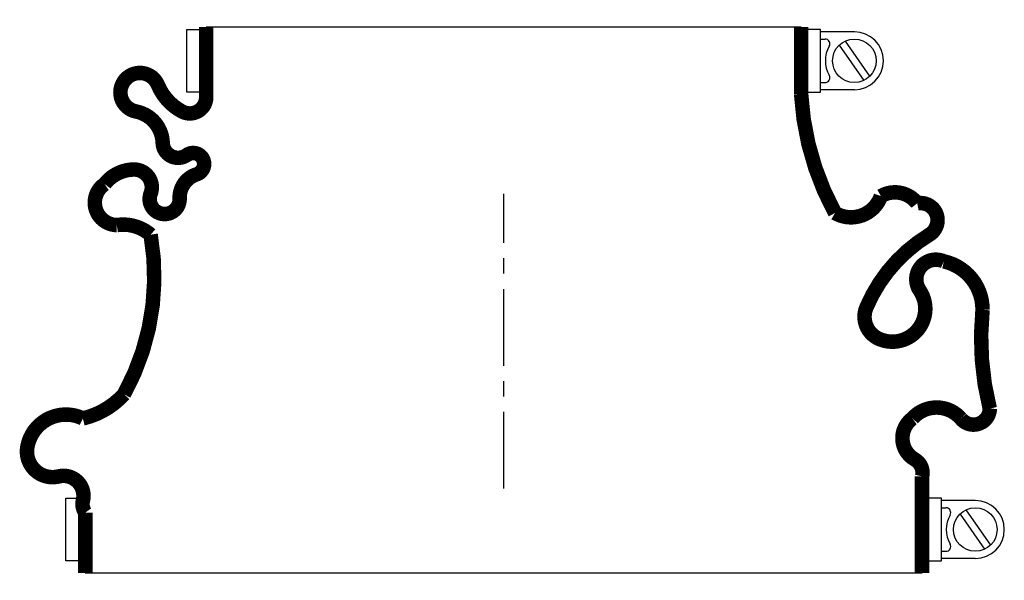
# Model space of a CAD drawing. Header units: millimetres. Extents: x -100 to 104, y -19 to 97.
import ezdxf

# ---------------------------------------------------------------- set-up
doc = ezdxf.new("R2010")
doc.units = ezdxf.units.MM
doc.header["$LTSCALE"] = 0.5
doc.header["$MEASUREMENT"] = 0
doc.linetypes.add('CENTER', pattern=[50.8, 31.75, -6.35, 6.35, -6.35])
doc.layers.get('0').update_dxf_attribs({"linetype": 'CONTINUOUS'})
doc.layers.add('Center', color=1, linetype='CENTER')

msp = doc.modelspace()

# ---------------------------------------------------------------- linework, layer by layer
for p, q in [((-65.5, 82), (-65.5, 95)), ((-65.5, 95), (-63, 95)), ((-61.5, 95.5), (61.5, 95.5)), ((65.5, 95), (63, 95)), ((65.5, 82), (65.5, 95)), ((72.5, 94.5), (65.5, 94.5)), ((65.5, 93), (66.44, 93)), ((69.34, 91.7), (74.43, 84.44)), ((70.57, 92.56), (75.66, 85.3)), ((65.5, 84), (66.44, 84)), ((-63, 82), (-65.5, 82)), ((63, 82), (65.5, 82)), ((72.5, 82.5), (65.5, 82.5)), ((-90.5, -15), (-90.5, -2)), ((-90.5, -2), (-88, -2)), ((90.5, -2), (88, -2)), ((90.5, -15), (90.5, -2)), ((97.5, -2.5), (90.5, -2.5)), ((90.5, -4), (91.44, -4)), ((94.34, -5.3), (99.43, -12.56)), ((95.57, -4.44), (100.66, -11.7)), ((90.5, -13), (91.44, -13)), ((-88, -15), (-90.5, -15)), ((88, -15), (90.5, -15)), ((97.5, -14.5), (90.5, -14.5)), ((86.5, -17.5), (-86.5, -17.5))]:
    msp.add_line(p, q)
at = {"const_width": 3, "flags": 128}
for points in [[(-61.5, 95.5), (-61.5, 81, -0.56619), (-66.5, 78, -0.173214), (-71.5, 83.5, 1.667268), (-76, 78, -0.349852), (-70.5, 71.5, 0.598056), (-65.5, 69, -1.163294), (-63.5, 65, 0.335337), (-67, 60, -1.224957), (-73, 61, 0.531721), (-76.5, 66, 0.226938), (-82.5, 63, 0.730034), (-80, 54.5, -0.219784), (-73, 52.5, -0.171297), (-78.5, 19.5, -0.152372), (-87, 14.5, 0.500401), (-98.5, 8.5, 0.538118), (-92, 2.5, -0.564179), (-87, -2.5, 0.223265), (-86.5, -5), (-86.5, -17.5)], [(61.5, 95.5), (61.5, 81.5, 0.110976), (68.5, 57, 0.471448), (78, 60.5, -0.377105), (85.5, 59, -0.835937), (88, 52.5, 0.15691), (75, 37.5, 0.405212), (77.5, 31, 0.760159), (86, 41, -0.75249), (91, 47, -0.352045), (99, 37, 0.086871), (100.5, 16.5, -0.704922), (94.5, 14.5, 0.450364), (84.5, 14.5, 0.542617), (85, 6, -0.335934), (86.5, 2.5), (86.5, -17.5)]]:
    msp.add_lwpolyline(points, format="xyb", dxfattribs=at)
for centre in [(72.5, 88.5), (97.5, -8.5)]:
    msp.add_circle(centre, 4.5)
for centre, radius, start, end in [((72.5, 88.5), 6, 270, 90), ((66.44, 92), 1, 330, 90), ((72.5, 88.5), 6, 150, 210), ((66.44, 85), 1, 270, 30), ((91.44, -5), 1, 330, 90), ((97.5, -8.5), 6, 270, 90), ((97.5, -8.5), 6, 150, 210), ((91.44, -12), 1, 270, 30)]:
    msp.add_arc(centre, radius, start, end)
at = {"layer": 'Center'}
msp.add_line((0, 0), (0, 61), dxfattribs=at)

doc.saveas('drawing.dxf')
